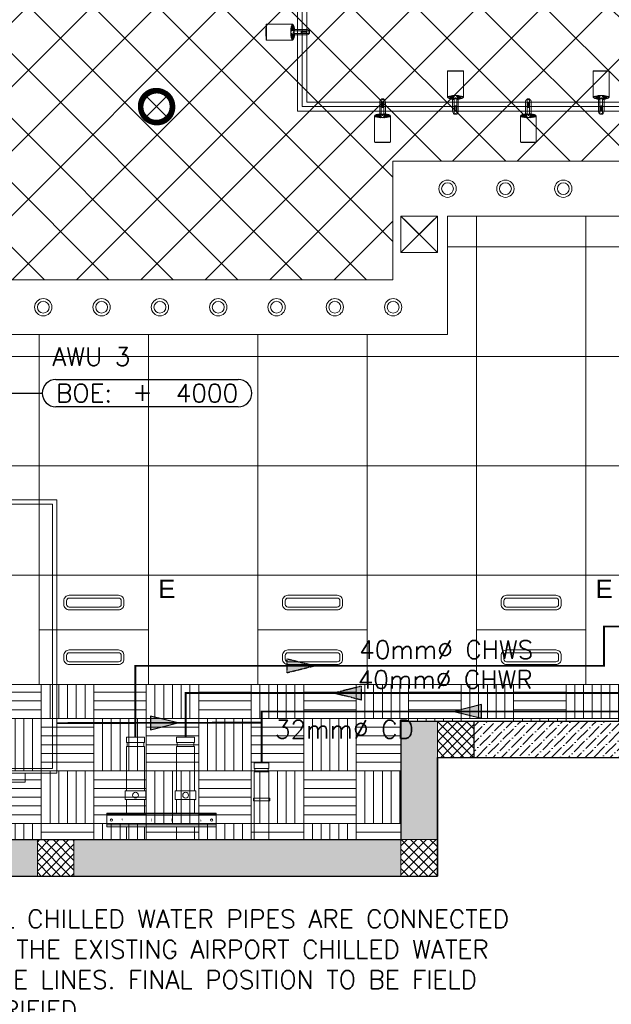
# Model space of a CAD drawing. Header units: millimetres. Extents: x -1469 to 52323, y -1368 to 13830.
# Tile 2 of 85: x 1898 to 5145, y -703 to 4697. Entities that reach past the tile are written whole.
import ezdxf
from ezdxf.enums import TextEntityAlignment as Align

# ---------------------------------------------------------------- set-up
doc = ezdxf.new("R2010")
doc.units = ezdxf.units.MM
doc.linetypes.add('CENTER', pattern=[2, 1.25, -0.25, 0.25, -0.25])
doc.linetypes.add('PHANTOM', pattern=[2.5, 1.25, -0.25, 0.25, -0.25, 0.25, -0.25])
for name, color, linetype, lineweight, true_color in [('A-200MM', 7, 'Continuous', 5, 0x00b8b8), ('A-CEILING-01', 7, 'Continuous', 5, 0xd56ca8), ('A-CEILING-02', 7, 'Continuous', 5, 0xf27172), ('A-CEILING-03', 7, 'Continuous', 5, 0xfecc66), ('ACMV-VENTILATION FAN', 30, 'Continuous', 20, 0xff7f00), ('M-MEP-ELLG-LIGHT', 5, 'Continuous', 15, 0x0000ff), ('XR-CP-DS$0$A-DOWN LIG', 9, 'Continuous', 0, 0x808080)]:
    doc.layers.add(name, color=color, linetype=linetype, lineweight=lineweight, true_color=true_color)
for name, color, linetype in [('A-EQUIP', 253, 'Continuous'), ('ACMV-CD-PIPE-TEXT', 7, 'Continuous'), ('ACMV-MEPF_General Text', 7, 'Continuous'), ('ACMV-PIPE-TEXT', 7, 'Continuous'), ('EXISTING DUCTS', 7, 'Continuous')]:
    doc.layers.add(name, color=color, linetype=linetype)
for name, color, linetype, lineweight in [('A-LIGHT', 1, 'Continuous', 5), ('A-Wall & Column', 2, 'Continuous', 0), ('ND_26_HATCH', 8, 'Continuous', 13), ('P-PIPE', 3, 'Continuous', 9)]:
    doc.layers.add(name, color=color, linetype=linetype, lineweight=lineweight)
for name, color, linetype, true_color in [('ACMV-CD-PIPE', 3, 'Continuous', 0x00ff00), ('ACMV-CHWR-PIPE', 7, 'Continuous', 0xa5527c), ('ACMV-CHWS-PIPE', 7, 'Continuous', 0xdf7fff), ('ACMV-FA-FLOW ARROW', 150, 'Continuous', 0x007fff), ('RCP LAYOUT', 9, 'Continuous', 0x808080)]:
    doc.layers.add(name, color=color, linetype=linetype, true_color=true_color)
doc.styles.add('Romans', font='Romans.shx')
doc.styles.get("Standard").update_dxf_attribs({"font": 'arial.ttf'})
doc.dimstyles.new('100_Romans_Dot', dxfattribs={"dimtxt": 100, "dimasz": 100, "dimexe": 50, "dimexo": 50, "dimgap": 50, "dimtad": 1, "dimdec": 0, "dimzin": 0, "dimdsep": 46, "dimtxsty": 'Romans', "dimblk": 'DOT', "dimcen": 0.09, "dimclrd": 256, "dimclre": 256, "dimadec": 0, "dimazin": 0, "dimtfac": 1, "dimtdec": 0, "dimtofl": 0, "dimtmove": 0, "dimatfit": 3, "dimldrblk": 'DOT', "dimfxl": 1, "dimtolj": 1, "dimtzin": 0, "dimarcsym": 0})
pattern_1 = [(45, (451552.75, 162145.904), (-26.5165043, 26.5165043), []), (135, (451552.75, 162145.904), (-26.5165043, -26.5165043), [])]

# ---------------------------------------------------------------- blocks, each defined once
blk = doc.blocks.new('A$C81f607aa')
at = {"layer": 'A-200MM', "true_color": 0x808080, "transparency": 33554687}
h = blk.add_hatch(dxfattribs=at)
h.set_pattern_fill('ANSI36', color=8, scale=260)
h.set_pattern_definition([(45, (451552.75, 162145.904), (17.2357278, 63.1976686), [81.25, -16.25, 0, -16.25])])
h.paths.add_polyline_path([(-9633.4, 850), (-10672.1, 850), (-10810, 850), (-10810, 650), (-9633.4, 650)])
at = {"layer": 'ND_26_HATCH', "lineweight": -3, "true_color": 0x808080, "transparency": 33554687}
h = blk.add_hatch(color=8, dxfattribs=at)
h.dxf.hatch_style = 1
h.paths.add_polyline_path([(-15000, 13280), (-15200, 13280), (-15200, 0), (-11010, 0), (-11010, 650), (-10810, 650), (-10810, 850), (-11210, 850), (-11210, 200), (-15000, 200), (-15000, 8735.8), (-15000, 8835.8), (-15000, 9585.8), (-15000, 9685.8), (-15000, 10435.8), (-15000, 10535.8), (-15000, 11285.8), (-15000, 11385.8), (-15000, 12135.8), (-15000, 12235.8)])
h.paths.add_polyline_path([(-15200, 11087.2), (-15000, 11087.2), (-15000, 11287.2), (-15200, 11287.2)], flags=17)
h.paths.add_polyline_path([(-15200, 8211.4), (-15000, 8211.4), (-15000, 8411.4), (-15200, 8411.4)], flags=17)
h.paths.add_polyline_path([(-15200, 5830), (-15000, 5830), (-15000, 6030), (-15200, 6030)], flags=17)
h.paths.add_polyline_path([(-15200, 3420), (-15000, 3420), (-15000, 3620), (-15200, 3620)], flags=17)
h.paths.add_polyline_path([(-15200, 0), (-15000, 0), (-15000, 200), (-15200, 200)], flags=17)
h.paths.add_polyline_path([(-13205, 0.3), (-13005, 0.3), (-13005, 200.3), (-13205, 200.3)], flags=16)
h.paths.add_polyline_path([(-11210, 0), (-11010, 0), (-11010, 200), (-11210, 200)], flags=17)
h.paths.add_polyline_path([(-11010, 650), (-10810, 650), (-10810, 850), (-11010, 850)], flags=17)
at = {"layer": 'ND_26_HATCH', "lineweight": -3, "true_color": 0x808080}
h = blk.add_hatch(dxfattribs=at)
h.set_pattern_fill('ANSI37', color=8, scale=300)
h.set_pattern_definition(pattern_1)
h.paths.add_polyline_path([(-10810, 850), (-10833, 850), (-10833, 848), (-11010, 848), (-11010, 650), (-10810, 650), (-10810, 723.5)])
h = blk.add_hatch(dxfattribs=at)
h.set_pattern_fill('ANSI37', color=8, scale=300)
h.set_pattern_definition(pattern_1)
h.paths.add_polyline_path([(-13005, 198), (-13058, 198), (-13205, 198.1), (-13205, 0.3), (-13005, 0.3)])
h = blk.add_hatch(dxfattribs=at)
h.set_pattern_fill('ANSI37', color=8, scale=300)
h.set_pattern_definition(pattern_1)
h.paths.add_polyline_path([(-11010, 200), (-11210, 200), (-11210, 0), (-11010, 0)])
at = {"layer": 'A-EQUIP', "color": 8, "lineweight": -3, "true_color": 0x808080}
for points in [[(-11028, 3602), (-11192, 3438)], [(-11192, 3602), (-11028, 3438)]]:
    blk.add_lwpolyline(points, dxfattribs=at)
at = {"layer": 'A-Wall & Column', "color": 8, "true_color": 0x808080}
for p, q in [((-11010, 3420), (-11210, 3620)), ((-11210, 3420), (-11010, 3620))]:
    blk.add_line(p, q, dxfattribs=at)
at = {"layer": 'A-Wall & Column', "color": 8, "lineweight": -3, "true_color": 0x808080}
for p, q in [((-11210, 850), (-11210, 200)), ((-11210, 850), (-10810, 850)), ((-10810, 850), (-10810, 650)), ((-11010, 650), (-11010, 0)), ((-11010, 650), (-10810, 650)), ((-15000, 200), (-11210, 200)), ((-15200, 0), (-11010, 0))]:
    blk.add_line(p, q, dxfattribs=at)
at = {"layer": 'A-Wall & Column', "color": 8, "true_color": 0x808080}
for points in [[(-11010, 3420), (-11210, 3420), (-11210, 3620), (-11010, 3620)], [(-11210, 3420), (-11010, 3420), (-11010, 3620), (-11210, 3620)], [(-11010, 650), (-10810, 650), (-10810, 850), (-11010, 850)], [(-13205, 0.3), (-13005, 0.3), (-13005, 200.3), (-13205, 200.3)], [(-11210, 0), (-11010, 0), (-11010, 200), (-11210, 200)]]:
    blk.add_lwpolyline(points, close=True, dxfattribs=at)
at = {"layer": 'A-Wall & Column', "color": 8, "lineweight": -3, "true_color": 0x808080}
for points in [[(-10810, 850), (-9633.4, 850)], [(-11010, 0), (-11010, 650), (-10810, 650)], [(-10810, 650), (-9633.4, 650)]]:
    blk.add_lwpolyline(points, dxfattribs=at)
blk = doc.blocks.new('XR-CP-DS$0$LIGHTSSS')
at = {"layer": 'XR-CP-DS$0$A-DOWN LIG', "color": 253}
blk.add_lwpolyline([(-367488.2, -158911.1), (-371158.2, -158911.1), (-371158.2, -158261.1), (-373348.2, -158261.1), (-373348.2, -158911.1), (-376643.2, -158911.1), (-376643.2, -159211.1), (-373048.2, -159211.1), (-373048.2, -158561.1), (-371458.2, -158561.1), (-371458.2, -159211.1), (-367488.2, -159211.1)], close=True, dxfattribs=at)
blk = doc.blocks.new('*U46')
at = {"lineweight": 0}
h = blk.add_hatch(dxfattribs=at)
h.set_pattern_fill('ANSI31', color=0)
h.set_pattern_definition([(45, (0, 0), (-0.08838835, 0.08838835), [])])
h.paths.add_polyline_path([(-70.7, 70.7), (-53, 53, -0.414214), (53, 53), (70.7, 70.7, 0.414214)])
h.paths.add_polyline_path([(75, 0, -0.198912), (53, -53), (70.7, -70.7, 0.198912), (100, 0, 0.198912), (70.7, 70.7), (53, 53, -0.198912)])
h.paths.add_polyline_path([(-53, -53), (-70.7, -70.7, 0.414214), (70.7, -70.7), (53, -53, -0.414214)])
h.paths.add_polyline_path([(-75, 0, -0.198912), (-53, 53), (-70.7, 70.7, 0.198912), (-100, 0, 0.198912), (-70.7, -70.7), (-53, -53, -0.198912)])
at = {"color": 0}
for p, q in [((-53, 53), (53, -53)), ((-53, -53), (53, 53))]:
    blk.add_line(p, q, dxfattribs=at)
at = {"color": 0, "lineweight": 0}
for radius in [100, 75]:
    blk.add_circle((0, 0), radius, dxfattribs=at)
blk = doc.blocks.new('LIGHT-600X600MM')
at = {"color": 0}
blk.add_line((300, 0), (-300, 0), dxfattribs=at)
blk.add_lwpolyline([(-300, 300), (-300, -300), (300, -300), (300, 300)], close=True, dxfattribs=at)
for points in [[(-165, 160), (-165, 140, 0.414214), (-135, 110), (135, 110, 0.414214), (165, 140), (165, 160, 0.414214), (135, 190), (-135, 190, 0.414214)], [(-150, 160), (-150, 140, 0.414214), (-135, 125), (135, 125, 0.414214), (150, 140), (150, 160, 0.414214), (135, 175), (-135, 175, 0.414214)], [(-165, -160), (-165, -140, -0.414214), (-135, -110), (135, -110, -0.414214), (165, -140), (165, -160, -0.414214), (135, -190), (-135, -190, -0.414214)], [(-150, -160), (-150, -140, -0.414214), (-135, -125), (135, -125, -0.414214), (150, -140), (150, -160, -0.414214), (135, -175), (-135, -175, -0.414214)]]:
    blk.add_lwpolyline(points, format="xyb", close=True, dxfattribs=at)
blk.add_attdef('E', text='', height=100).set_placement((400, 250), align=Align.MIDDLE_CENTER)
blk = doc.blocks.new('A$C98a85b24')
at = {"layer": 'M-MEP-ELLG-LIGHT', "color": 8, "true_color": 0x808080}
for name, p in [('*U46', (-1541, 4220)), ('LIGHT-600X600MM', (-685, 1350))]:
    blk.add_blockref(name, p, dxfattribs=at)
ref = blk.add_blockref('LIGHT-600X600MM', (-1885, 1350), dxfattribs=at)
ref.add_attrib('E', 'E', dxfattribs={"layer": '0', "color": 0, "height": 100}).set_placement((-1485, 1575), align=Align.MIDDLE_CENTER)
ref = blk.add_blockref('LIGHT-600X600MM', (515, 1350), dxfattribs=at)
ref.add_attrib('E', 'E', dxfattribs={"layer": '0', "color": 0, "height": 100}).set_placement((915, 1575), align=Align.MIDDLE_CENTER)
blk = doc.blocks.new('track-L-1')
at = {"color": 8, "linetype": 'Continuous', "lineweight": 13, "true_color": 0x808080}
for p, q in [((-93, -5.8), (-93, 5.7)), ((-93, 1), (-89, 1)), ((-83, 6.7), (-92, 6.7)), ((-91.9, -1.2), (-91.9, 1)), ((-90.5, 6.7), (-90.5, 8.3)), ((-90.5, 8.3), (-85, 8.3)), ((-90.5, 6.9), (-85, 6.9)), ((-89, -1.2), (-89, 1)), ((-85, 6.7), (-85, 8.3)), ((-83, 6.9), (-83, 5.7)), ((-10, 6.9), (-83, 6.9)), ((-11, 15.4), (-77.5, 15.4)), ((-75.5, 2.9), (-75.5, -3.1)), ((-75.5, 2.9), (-46.4, 2.9)), ((-46.6, 2.9), (-46.6, -3.1)), ((-46.4, -3.1), (-46.4, 2.9)), ((-11, 6.9), (-11, 15.4)), ((-6.5, 6.9), (-10.8, 11.2)), ((-5.1, 8), (-10.6, 13.5)), ((-5.1, 7.9), (-10.4, 15.8)), ((-3.5, 8.8), (-10.1, 18.5)), ((-3.5, 8.8), (-9.6, 22.8)), ((-1.8, 9.3), (-9, 26)), ((-9, -6.1), (-9, 5.9)), ((-6.5, 3.9), (-9, 3.9)), ((-1.8, 9.3), (-7, 34.5)), ((0, 9.4), (-5.8, 37.6)), ((0, 9.4), (-0.6, 43.4)), ((-0.5, 43.4), (144.7, 43.5)), ((1.8, 9.3), (1.2, 42.9)), ((1.8, 9.3), (5.7, 35.2)), ((3.5, 8.8), (6.9, 31.2)), ((3.5, 8.8), (8.5, 22.7)), ((5.1, 8), (9, 18.9)), ((5.1, 8), (9.4, 15.5)), ((6.5, 7), (9.6, 12.4)), ((6.5, 6.9), (9.7, 10.9)), ((7.7, 5.7), (9.9, 8.3)), ((-93, -1.2), (-89, -1.2)), ((-92, -6.8), (-83, -6.8)), ((-90.5, -8.5), (-90.5, -6.8)), ((-90.5, -7.1), (-85, -7.1)), ((-90.5, -8.5), (-85, -8.5)), ((-85, -8.5), (-85, -6.8)), ((-83, -7.1), (-83, -5.8)), ((-83, -7.1), (-10, -7.1)), ((-77.5, -15.6), (-11, -15.6)), ((-75.5, -3.1), (-46.4, -3.1)), ((-11, -15.6), (-11, -7.1)), ((-6.5, -7), (-10.8, -11.3)), ((-5.1, -8.1), (-10.6, -13.6)), ((-5.1, -8.1), (-10.4, -15.9)), ((-3.5, -8.9), (-10.1, -18.6)), ((-3.5, -8.9), (-9.6, -22.9)), ((-6.5, -4.1), (-9, -4.1)), ((-1.8, -9.4), (-9, -26.1)), ((-1.8, -9.4), (-7, -34.6)), ((0, -9.6), (-5.8, -37.7)), ((0, -9.6), (-0.6, -43.6)), ((-0.5, -43.6), (144.7, -43.5)), ((1.8, -9.4), (1.2, -43)), ((1.8, -9.4), (5.7, -35.3)), ((3.5, -8.9), (6.9, -31.3)), ((3.5, -8.9), (8.5, -22.8)), ((5.1, -8.1), (9, -19.1)), ((5.1, -8.1), (9.4, -15.6)), ((6.5, -7.1), (9.6, -12.5)), ((6.5, -7.1), (9.7, -11)), ((7.7, -5.8), (9.9, -8.4))]:
    blk.add_line(p, q, dxfattribs=at)
for centre, radius, start, end in [((-92, 5.7), 1, 90.0041, 180.0041), ((-77.5, -0.1), 15.5, 90.0041, 154.188), ((-10, 5.9), 1, 0.0041, 90.0041), ((0, -0.1), 9.5, 205.0436, 154.9646), ((2, 9.9), 10.4, 214.9292, 253.0242), ((-92, -5.8), 1, 180.0041, 270.0041), ((-77.5, -0.1), 15.5, 205.8202, 270.0041), ((-10, -6.1), 1, 270.0041, 0.0041), ((2, -10), 10.4, 106.984, 145.0789)]:
    blk.add_arc(centre, radius, start, end, dxfattribs=at)
for centre, ratio, start_param, end_param in [((-0.5, -0.1), 0.243873, -1.409174, 4.550767), ((144.7, 0), 0.034014, -1.570796, 4.712389)]:
    blk.add_ellipse(centre, major_axis=(0, -43.5), ratio=ratio, start_param=start_param, end_param=end_param, dxfattribs=at)
blk = doc.blocks.new('A$Ce144d348')
at = {"layer": 'M-MEP-ELLG-LIGHT', "color": 252}
blk.add_lwpolyline([(3223, -5724), (3273, -5724), (3273, -9235), (8919.9, -9235), (13625, -4529.9), (13625, -356.4), (13675, -356.4), (13675, -4550.7), (8940.7, -9285), (3223, -9285)], close=True, dxfattribs=at)
blk.add_lwpolyline([(3248, -5724), (3248, -9260), (8930.3, -9260), (13650, -4540.3), (13650, -356.4)], dxfattribs=at)
at = {"layer": 'M-MEP-ELLG-LIGHT', "color": 1, "true_color": 0xff0000, "xscale": -1}
blk.add_blockref('track-L-1', (3195.5, -8851.5), dxfattribs=at)
at = {"layer": 'M-MEP-ELLG-LIGHT', "color": 1, "true_color": 0xff0000, "rotation": 90}
for p in [(4089.1, -9209), (4889.1, -9209)]:
    blk.add_blockref('track-L-1', p, dxfattribs=at)
at = {"layer": 'M-MEP-ELLG-LIGHT', "color": 1, "true_color": 0xff0000, "xscale": -1, "rotation": 90}
for p in [(3689.1, -9311), (4489.1, -9311)]:
    blk.add_blockref('track-L-1', p, dxfattribs=at)
blk = doc.blocks.new('A$C137d50fb')
at = {"layer": 'M-MEP-ELLG-LIGHT', "color": 8, "lineweight": 13, "true_color": 0x808080}
for centre, radius in [((4045.7, -9710), 47.5), ((4363.4, -9710), 47.5), ((4681.1, -9710), 47.5), ((4045.7, -9710), 32.5), ((4363.4, -9710), 32.5), ((4681.1, -9710), 32.5), ((1827.3, -10360), 47.5), ((2147.3, -10360), 47.5), ((2467.3, -10360), 47.5), ((2787.3, -10360), 47.5), ((3107.3, -10360), 47.5), ((3427.3, -10360), 47.5), ((3747.3, -10360), 47.5), ((1827.3, -10360), 32.5), ((2147.3, -10360), 32.5), ((2467.3, -10360), 32.5), ((2787.3, -10360), 32.5), ((3107.3, -10360), 32.5), ((3427.3, -10360), 32.5), ((3747.3, -10360), 32.5)]:
    blk.add_circle(centre, radius, dxfattribs=at)
blk = doc.blocks.new('A$C256bf26b')
at = {"layer": 'A-CEILING-01', "true_color": 0x808080}
h = blk.add_hatch(dxfattribs=at)
h.set_pattern_fill('ANSI37', color=8, scale=2000)
h.set_pattern_definition([(45, (0, 0), (-176.7767, 176.7767), []), (135, (0, 0), (-176.7767, -176.7767), [])])
edge = h.paths.add_edge_path()
edge.add_line((17350, 13380), (12020, 13380))
edge.add_line((12020, 13380), (12020, 13280))
edge.add_line((12020, 13280), (11820, 13280))
edge.add_line((11820, 13280), (11820, 13380))
edge.add_line((11820, 13380), (6090, 13380))
edge.add_line((6090, 13380), (6090, 13280))
edge.add_line((6090, 13280), (5890, 13280))
edge.add_line((5890, 13280), (5890, 13380))
edge.add_line((5890, 13380), (350, 13380))
edge.add_line((350, 13380), (200, 13380))
edge.add_line((200, 13380), (200, 4520))
edge.add_line((200, 4520), (650, 4520))
edge.add_line((650, 4520), (650, 4220))
edge.add_line((650, 4220), (200, 4220))
edge.add_line((200, 4220), (200, 3270))
edge.add_line((200, 3270), (3945, 3270))
edge.add_line((3945, 3270), (3945, 3920))
edge.add_line((3945, 3920), (6135, 3920))
edge.add_line((6135, 3920), (6135, 3270))
edge.add_line((6135, 3270), (9805, 3270))
edge.add_line((9805, 3270), (9805, 3070))
edge.add_line((9805, 3070), (10125.7, 3070))
edge.add_line((10125.7, 3070), (10125.7, 3423))
edge.add_line((10125.7, 3423), (11242.1, 4539.4))
edge.add_line((11242.1, 4539.4), (10770.1, 5011.3))
edge.add_line((10770.1, 5011.3), (11904.4, 6145.6))
edge.add_line((11904.4, 6145.6), (14298.8, 8540))
edge.add_line((14298.8, 8540), (14450, 8540))
edge.add_line((14450, 8540), (14450, 9620))
edge.add_line((14450, 9620), (14450, 12330))
edge.add_arc((15200, 12330), 750, 90, 180, ccw=False)
edge.add_line((15200, 13080), (17350, 13080))
edge.add_line((17350, 13080), (17350, 13380))
h.paths.add_polyline_path([(5890.1, 11294.2), (6090.1, 11294.2), (6090.1, 11094.2), (5890.1, 11094.2)], flags=16)
h.paths.add_polyline_path([(5890.1, 9330), (6090.1, 9330), (6090.1, 9130), (5890.1, 9130)], flags=16)
h.paths.add_polyline_path([(5890, 8418.4), (6090, 8418.4), (6090, 8218.4), (5890, 8218.4)], flags=16)
h.paths.add_polyline_path([(5890, 6030), (6090, 6030), (6090, 5830), (5890, 5830)], flags=16)
h.paths.add_polyline_path([(11820, 8418.4), (12020, 8418.4), (12020, 8218.4), (11820, 8218.4)], flags=16)
h.paths.add_polyline_path([(11820, 9330), (12020, 9330), (12020, 9130), (11820, 9130)], flags=16)
h.paths.add_polyline_path([(11820.1, 11294.2), (12020.1, 11294.2), (12020.1, 11094.2), (11820.1, 11094.2)], flags=16)
at = {"layer": 'A-CEILING-02', "true_color": 0x808080}
h = blk.add_hatch(dxfattribs=at)
h.set_pattern_fill('_USER', color=8, scale=600, double=1, pattern_type=0)
h.set_pattern_definition([(0, (9805, 1050), (0, 600), []), (90, (9805, 1050), (-600, 4e-14), [])])
h.paths.add_polyline_path([(200, 1050), (200, 2970), (4245, 2970), (4245, 3620), (5835, 3620), (5835, 2970), (9805, 2970), (9805, 1050)])
at = {"layer": 'A-CEILING-03', "true_color": 0x808080}
h = blk.add_hatch(dxfattribs=at)
h.set_pattern_fill('AR-PARQ1', color=8, scale=24)
h.set_pattern_definition([(90, (0, 0), (-288, 288), [288, -288]), (90, (48, 0), (-288, 288), [288, -288]), (90, (96, 0), (-288, 288), [288, -288]), (90, (144, 0), (-288, 288), [288, -288]), (90, (192, 0), (-288, 288), [288, -288]), (90, (240, 0), (-288, 288), [288, -288]), (90, (288, 0), (-288, 288), [288, -288]), (0, (0, 288), (288, -288), [288, -288]), (0, (0, 336), (288, -288), [288, -288]), (0, (0, 384), (288, -288), [288, -288]), (0, (0, 432), (288, -288), [288, -288]), (0, (0, 480), (288, -288), [288, -288]), (0, (0, 528), (288, -288), [288, -288]), (0, (0, 576), (288, -288), [288, -288])])
h.paths.add_polyline_path([(200, 200), (3990, 200), (3990, 850), (7990, 850), (7990, 200), (9805, 200), (9805, 1050), (200, 1050)])
at = {"layer": 'A-CEILING-01', "color": 8, "true_color": 0x808080}
blk.add_lwpolyline([(11820, 13380), (6090, 13380), (6090, 13280), (5890, 13280), (5890, 13380), (350, 13380), (200, 13380), (200, 4520), (650, 4520), (650, 4220), (200, 4220), (200, 3270), (3945, 3270), (3945, 3920), (6135, 3920), (6135, 3270), (9805, 3270)], dxfattribs=at)
for points in [[(200, 1050), (200, 2970), (4245, 2970), (4245, 3620), (5835, 3620), (5835, 2970), (9805, 2970), (9805, 1050)], [(200, 200), (3990, 200), (3990, 850), (7990, 850), (7990, 200), (9805, 200), (9805, 1050), (200, 1050)]]:
    blk.add_lwpolyline(points, close=True, dxfattribs=at)
at = {"color": 8, "true_color": 0x808080}
blk.add_blockref('A$C81f607aa', (15200, 0), dxfattribs=at)
at = {"layer": 'A-LIGHT', "color": 8, "true_color": 0x808080}
for name, p in [('A$C98a85b24', (4190, 0)), ('A$Ce144d348', (200, 13480)), ('A$C137d50fb', (200, 13480))]:
    blk.add_blockref(name, p, dxfattribs=at)
at = {"layer": 'XR-CP-DS$0$A-DOWN LIG', "color": 8, "lineweight": 0, "true_color": 0x808080}
blk.add_blockref('XR-CP-DS$0$LIGHTSSS', (377293.2, 162181.1), dxfattribs=at)
blk = doc.blocks.new('Butterfly Valve - HCL 50-300 mm - 40 mm-10132122-RCP-Store 05 at Node L5 Level')
at = {"layer": 'P-PIPE', "color": 240, "lineweight": 13}
for radius, start, end in [(56, 115.7242, 118.3474), (16.1, 0, 180), (56, 61.693, 64.2758), (56, 241.6961, 244.2758), (16.1, 180, 360), (56, 295.7242, 298.3069)]:
    blk.add_arc((0, 0), radius, start, end, dxfattribs=at)
blk = doc.blocks.new('Butterfly Valve - HCL 50-300 mm - 40 mm-V235-RCP-Store 05 at Node L5 Level')
at = {"layer": 'P-PIPE', "color": 4, "lineweight": 13}
for radius, start, end in [(56, 115.7242, 118.3474), (16.1, 0, 180), (56, 61.6934, 64.2758), (56, 241.6961, 244.2758), (16.1, 180, 360), (56, 295.7242, 298.3066)]:
    blk.add_arc((0, 0), radius, start, end, dxfattribs=at)
blk = doc.blocks.new('L_Ang_ Support1 - PIPE SUPPORT 2-15319034-RCP-Store 05 at Node L5 Level')
at = {"layer": 'P-PIPE', "color": 60, "lineweight": 13}
for p, q in [((-300, 37.5), (-300, 36.5)), ((300, 37.5), (-300, 37.5)), ((-300, 36.5), (-300, 34.5)), ((300, 34.5), (-300, 34.5)), ((-300, 34.5), (-300, 33.9)), ((-300, 34.2), (-300, 25.9)), ((300, 25.9), (-300, 25.9)), ((-300, 25.9), (-300, -25.9)), ((300, 36.5), (300, 37.5)), ((300, 34.5), (300, 36.5)), ((300, 33.9), (300, 34.5)), ((300, 25.9), (300, 34.2)), ((300, -25.9), (300, 25.9)), ((-300, -25.9), (-300, -37.5)), ((300, -25.9), (-300, -25.9)), ((300, -37.5), (-300, -37.5)), ((-214.9, -5), (-214.7, -5)), ((55.1, -5), (55.3, -5)), ((300, -37.5), (300, -25.9))]:
    blk.add_line(p, q, dxfattribs=at)
at = {"layer": 'P-PIPE', "color": 60, "lineweight": 13, "flags": 128}
for points in [[(-215.2, 5), (-215.4, 5), (-215.6, 5), (-215.8, 4.9), (-216, 4.9), (-216.2, 4.9), (-216.4, 4.8), (-216.6, 4.7), (-216.8, 4.7)], [(-214.6, 5), (-214.8, 5), (-215, 5)], [(-55.1, 5), (-55.3, 5), (-55.6, 5)], [(-53.4, 4.7), (-53.6, 4.8), (-53.8, 4.8), (-54, 4.9), (-54.2, 4.9), (-54.3, 5), (-54.5, 5), (-54.7, 5), (-54.9, 5)], [(54.8, 5), (54.6, 5), (54.4, 5), (54.2, 4.9), (54, 4.9), (53.8, 4.9), (53.6, 4.8), (53.4, 4.7), (53.2, 4.7)], [(55.4, 5), (55.2, 5), (55, 5)], [(214.9, 5), (214.7, 5), (214.4, 5)], [(216.6, 4.7), (216.4, 4.8), (216.2, 4.8), (216, 4.9), (215.8, 4.9), (215.7, 5), (215.5, 5), (215.3, 5), (215.1, 5)], [(-216.6, -4.7), (-216.4, -4.8), (-216.2, -4.8), (-216, -4.9), (-215.8, -4.9), (-215.7, -5), (-215.5, -5), (-215.3, -5), (-215.1, -5)], [(-55.4, -5), (-55.2, -5), (-55, -5)], [(-54.8, -5), (-54.6, -5), (-54.4, -5), (-54.2, -4.9), (-54, -4.9), (-53.8, -4.9), (-53.6, -4.8), (-53.4, -4.7), (-53.2, -4.7)], [(53.4, -4.7), (53.6, -4.8), (53.8, -4.8), (54, -4.9), (54.2, -4.9), (54.3, -5), (54.5, -5), (54.7, -5), (54.9, -5)], [(214.6, -5), (214.8, -5), (215, -5)], [(215.2, -5), (215.4, -5), (215.6, -5), (215.8, -4.9), (216, -4.9), (216.2, -4.9), (216.4, -4.8), (216.6, -4.7), (216.8, -4.7)]]:
    blk.add_lwpolyline(points, dxfattribs=at)
at = {"layer": 'P-PIPE', "color": 60, "lineweight": 13}
for centre, start, end in [((-275, 0), 0, 180), ((275, 0), 360, 180), ((275, 0), 180, 0), ((-275, 0), 180, 360)]:
    blk.add_arc(centre, 6, start, end, dxfattribs=at)
blk = doc.blocks.new('DRAINAGE PIPE SUPPORT - DRAIN PIPE SUPPOR-80-15326865-RCP-Store 05 at Node L5 Level')
at = {"layer": 'P-PIPE', "color": 60, "lineweight": 13}
for p, q in [((-7.6, 45.4), (7.4, 45.4)), ((7.4, 45.4), (-7.6, 45.4)), ((-7.6, -45.4), (-7.6, 45.4)), ((7.4, -45.4), (7.4, 45.4)), ((7.4, -45.4), (-7.6, -45.4)), ((-7.6, -45.4), (7.4, -45.4))]:
    blk.add_line(p, q, dxfattribs=at)
blk = doc.blocks.new('A$C8cfde248')
at = {"layer": 'P-PIPE', "color": 4, "lineweight": 13}
for p, q in [((2336, 531.8), (2336, 561.5)), ((2385.1, 561.5), (2336, 561.5)), ((2434.3, 561.5), (2385.1, 561.5)), ((2434.3, 561.5), (2434.3, 531.8)), ((2336, 531.8), (2385.1, 531.8)), ((2336, 267.7), (2336, 511.2)), ((2385.1, 511.2), (2336, 511.2)), ((2339.5, 511.2), (2339.5, 531.8)), ((2385.1, 531.8), (2434.3, 531.8)), ((2434.3, 511.2), (2385.1, 511.2)), ((2430.8, 531.8), (2430.8, 511.2)), ((2434.3, 511.2), (2434.3, 267.7)), ((2328.1, 219.4), (2328.1, 267.7)), ((2385.1, 267.7), (2328.1, 267.7)), ((2328.1, 219.4), (2385.1, 219.4)), ((2336, 144.8), (2336, 219.4)), ((2442.1, 267.7), (2385.1, 267.7)), ((2385.1, 219.4), (2442.1, 219.4)), ((2434.3, 219.4), (2434.3, 144.8)), ((2442.1, 267.7), (2442.1, 219.4)), ((2336, -0.2), (2336, 69.8)), ((2434.3, 69.8), (2434.3, -0.2))]:
    blk.add_line(p, q, dxfattribs=at)
at = {"layer": 'P-PIPE', "color": 240, "lineweight": 13}
for p, q in [((2611, 531.8), (2611, 561.5)), ((2660.1, 561.5), (2611, 561.5)), ((2709.3, 561.5), (2660.1, 561.5)), ((2709.3, 561.5), (2709.3, 531.8)), ((2611, 531.8), (2660.1, 531.8)), ((2611, 267.6), (2611, 511.2)), ((2660.1, 511.2), (2611, 511.2)), ((2614.5, 511.2), (2614.5, 531.8)), ((2660.1, 531.8), (2709.3, 531.8)), ((2709.3, 511.2), (2660.1, 511.2)), ((2705.8, 531.8), (2705.8, 511.2)), ((2709.3, 511.2), (2709.3, 267.6)), ((2603.1, 219.3), (2603.1, 267.6)), ((2660.1, 267.6), (2603.1, 267.6)), ((2603.1, 219.3), (2660.1, 219.3)), ((2611, 144.8), (2611, 219.3)), ((2717.1, 267.6), (2660.1, 267.6)), ((2660.1, 219.3), (2717.1, 219.3)), ((2709.3, 219.3), (2709.3, 144.7)), ((2717.1, 267.6), (2717.1, 219.3)), ((2611, -0.2), (2611, 69.8)), ((2709.3, 69.7), (2709.3, -0.2))]:
    blk.add_line(p, q, dxfattribs=at)
at = {"layer": 'P-PIPE', "color": 21, "lineweight": 13}
for p, q in [((3037.1, 389.2), (3037.1, 421.5)), ((3040.7, 371.7), (3040.7, 389.2)), ((3113.6, 389.2), (3113.6, 371.7)), ((3117.2, 421.5), (3117.2, 389.2)), ((3037.1, -0.2), (3037.1, 371.7)), ((3117.2, 371.7), (3117.2, -0.2))]:
    blk.add_line(p, q, dxfattribs=at)
for centre, major_axis, start_param, end_param in [((3077.2, 421.5), (-40.1, 0), 4.712389, 6.283185), ((3077.2, 389.2), (-40.1, 0), 4.712389, 6.283185), ((3077.2, 389.2), (-40.1, 0), 0, 0.409897), ((3077.2, 389.2), (-36.5, 0), 5.497787, 6.283185), ((3077.2, 421.5), (-40.1, 0), 3.141593, 4.712389), ((3077.2, 389.2), (-40.1, 0), 3.141593, 4.712389), ((3077.2, 389.2), (-36.5, 0), 3.141593, 3.926991), ((3077.2, 389.2), (-40.1, 0), 2.732441, 3.141593), ((3077.2, 371.7), (-40.1, 0), 4.702395, 6.273191), ((3077.2, 371.7), (-40.1, 0), 6.273191, 6.283185), ((3077.2, 371.7), (-40.1, 0), 3.131598, 4.702395)]:
    blk.add_ellipse(centre, major_axis=major_axis, ratio=0.010068, start_param=start_param, end_param=end_param, dxfattribs=at)
at = {"color": 60, "lineweight": 13}
for name, p, rotation in [('Butterfly Valve - HCL 50-300 mm - 40 mm-V235-RCP-Store 05 at Node L5 Level', (2385.1, 243.5), 269.9999999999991), ('Butterfly Valve - HCL 50-300 mm - 40 mm-10132122-RCP-Store 05 at Node L5 Level', (2660.1, 243.5), 269.9999999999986), ('DRAINAGE PIPE SUPPORT - DRAIN PIPE SUPPOR-80-15326865-RCP-Store 05 at Node L5 Level', (3077.2, 219.3), 89.99726832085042), ('L_Ang_ Support1 - PIPE SUPPORT 2-15319034-RCP-Store 05 at Node L5 Level', (2527.8, 107.3), 359.9972683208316)]:
    blk.add_blockref(name, p, dxfattribs=dict(at, rotation=rotation))
blk = doc.blocks.new('CD-FLOW')
at = {"layer": 'ACMV-CD-PIPE'}
h = blk.add_hatch(color=256, dxfattribs=at)
h.dxf.hatch_style = 1
h.paths.add_polyline_path([(-50, 37.5), (100, 0), (-50, -37.5)])
blk.add_lwpolyline([(-50, 37.5), (100, 0), (-50, -37.5), (-50, 37.5)], dxfattribs=at)
blk = doc.blocks.new('WAVES AWU - 4000 CFM')
at = {"layer": 'ACMV-FA-FLOW ARROW'}
for points in [[(0, 1250.8), (100, 1170.8), (60, 1170.8), (60, 1130.8), (-60, 1130.8), (-60, 1170.8), (-100, 1170.8), (0, 1250.8)], [(0, 490.8), (100, 410.8), (60, 410.8), (60, 370.8), (-60, 370.8), (-60, 410.8), (-100, 410.8), (0, 490.8)]]:
    blk.add_lwpolyline(points, dxfattribs=at)
blk.add_lwpolyline([(0, 970), (-147.2, 715), (147.2, 715)], close=True, dxfattribs=at)
at = {"layer": 'ACMV-VENTILATION FAN'}
for points in [[(-225, 1550), (225, 1550), (225, 1600), (-225, 1600)], [(-600, 1550), (600, 1550), (600, 50), (-600, 50)], [(-575, 1525), (575, 1525), (575, 75), (-575, 75)], [(-425, 50), (425, 50), (425, 0), (-425, 0)]]:
    blk.add_lwpolyline(points, close=True, dxfattribs=at)
for radius in [200, 170]:
    blk.add_circle((0, 800), radius, dxfattribs=at)
blk = doc.blocks.new('_DOT')
at = {"color": 0, "linetype": 'ByBlock', "lineweight": -2}
blk.add_line((-0.5, 0), (-1, 0), dxfattribs=at)
at = {"color": 0, "linetype": 'ByBlock', "lineweight": -2, "const_width": 0.5}
blk.add_lwpolyline([(-0.25, 0, 1), (0.25, 0, 1)], format="xyb", close=True, dxfattribs=at)
blk = doc.blocks.new('EQP_BOE_LVL')
for points in [[(75, 75), (1075, 75)], [(1075, -75), (75, -75)]]:
    blk.add_lwpolyline(points)
for centre, start, end in [((75, 0), 90, 180), ((1075, 0), 0, 90), ((75, 0), 180, 270), ((1075, 0), 270, 0)]:
    blk.add_arc(centre, 75, start, end)
at = {"char_height": 100, "style": 'Romans'}
for s, width, insert, attachment_point in [('BOE:', 1168.033, (75, 0), 4), ('\\pxqc;+', 105.762, (550, 7.3), 5)]:
    blk.add_mtext_dynamic_manual_height_columns(s, width=width, gutter_width=1, heights=[0], dxfattribs=dict(at, insert=insert, attachment_point=attachment_point))
at = {"style": 'Romans'}
blk.add_attdef('EQP', text='', height=100, dxfattribs=at).set_placement((55, 200), align=Align.MIDDLE_LEFT)
blk.add_attdef('LVL', text='', height=100, dxfattribs=at).set_placement((1075, 0), align=Align.MIDDLE_RIGHT)

msp = doc.modelspace()

# ---------------------------------------------------------------- hatches: boundary and pattern name
at = {"layer": 'ACMV-CHWR-PIPE', "linetype": 'PHANTOM'}
h = msp.add_hatch(color=256, dxfattribs=at)
h.dxf.hatch_style = 1
h.paths.add_polyline_path([(3774.4, 1041.5), (3624.4, 1004), (3774.4, 966.5)])
at = {"layer": 'ACMV-CHWS-PIPE', "linetype": 'CENTER'}
h = msp.add_hatch(color=256, dxfattribs=at)
h.dxf.hatch_style = 1
h.paths.add_polyline_path([(3363.7, 1115.3), (3513.7, 1152.8), (3363.7, 1190.3)])

# ---------------------------------------------------------------- linework, layer by layer
at = {"layer": 'ACMV-CD-PIPE', "const_width": 10}
for points in [[(5337.5, 1114.7), (5337.5, 902.8), (3225.4, 902.8), (3225.4, 621.5)], [(2102.1, 838.9), (3228.5, 841.5)]]:
    msp.add_lwpolyline(points, dxfattribs=at)
at = {"layer": 'ACMV-CHWR-PIPE', "const_width": 10}
msp.add_lwpolyline([(2808.4, 761.5), (2808.4, 1004), (5209, 1004), (5209, 1296.5), (5390.4, 1296.5)], dxfattribs=at)
at = {"layer": 'ACMV-CHWR-PIPE', "linetype": 'PHANTOM'}
msp.add_lwpolyline([(3774.4, 1041.5), (3624.4, 1004), (3774.4, 966.5), (3774.4, 1041.5)], dxfattribs=at)
at = {"layer": 'ACMV-CHWS-PIPE', "const_width": 10}
msp.add_lwpolyline([(5386.2, 1368.5), (5104.5, 1368.5), (5104.5, 1152.7), (2532.4, 1152.7), (2532.4, 761.5)], dxfattribs=at)
at = {"layer": 'ACMV-CHWS-PIPE', "linetype": 'CENTER'}
msp.add_lwpolyline([(3363.7, 1115.3), (3513.7, 1152.8), (3363.7, 1190.3), (3363.7, 1115.3)], dxfattribs=at)

# ---------------------------------------------------------------- block references
msp.add_blockref('EQP_BOE_LVL', (2021.9, 2648.6)).add_auto_attribs({'EQP': 'AWU 3', 'LVL': '4000'})
msp.add_blockref('WAVES AWU - 4000 CFM', (1502.1, 514.1))
at = {"layer": 'ACMV-CD-PIPE-TEXT', "xscale": -1}
msp.add_blockref('CD-FLOW', (4382.4, 902.8), dxfattribs=at)
at = {"layer": 'ACMV-CD-PIPE-TEXT', "xscale": -1, "rotation": 180}
msp.add_blockref('CD-FLOW', (2665.3, 840.2), dxfattribs=at)
at = {"layer": 'EXISTING DUCTS'}
msp.add_blockref('A$C8cfde248', (148.2, 200), dxfattribs=at)
at = {"layer": 'RCP LAYOUT'}
msp.add_blockref('A$C256bf26b', (0, 0), dxfattribs=at)

# ---------------------------------------------------------------- texts
at = {"layer": 'ACMV-MEPF_General Text', "char_height": 100}
for s, width, gutter_width, heights, insert, attachment_point in [('{\\Fromans|c0;32mm%%C CD}', 1492.831, 15540.7, [617], (3679.8, 804.9), 5), ('\\pxql;{\\Fromans|c0;ALL CHILLED WATER PIPES ARE CONNECTED TO THE EXISTING AIRPORT CHILLED WATER PIPE LINES. FINAL POSITION TO BE FIELD VERIFIED.}', 3220.334, 1, [0], (1647.4, -484.9), 4)]:
    msp.add_mtext_dynamic_manual_height_columns(s, width=width, gutter_width=gutter_width, heights=heights, dxfattribs=dict(at, insert=insert, attachment_point=attachment_point))
at = {"layer": 'ACMV-PIPE-TEXT', "char_height": 100, "attachment_point": 5}
for s, insert in [('\\A1;{\\Fromans|c0;40mm%%C CHWS}', (4238.6, 1241.5)), ('\\A1;{\\Fromans|c0;40mm%%C CHWR}', (4232.7, 1078.3))]:
    msp.add_mtext_dynamic_manual_height_columns(s, width=1258.817, gutter_width=1, heights=[240.4], dxfattribs=dict(at, insert=insert))

# ---------------------------------------------------------------- leaders
msp.add_leader([(1090.5, 2039.1), (1090.5, 2648.6), (2021.9, 2648.6)], dimstyle='100_Romans_Dot', override={"dimtad": 0})

doc.saveas('drawing.dxf')
